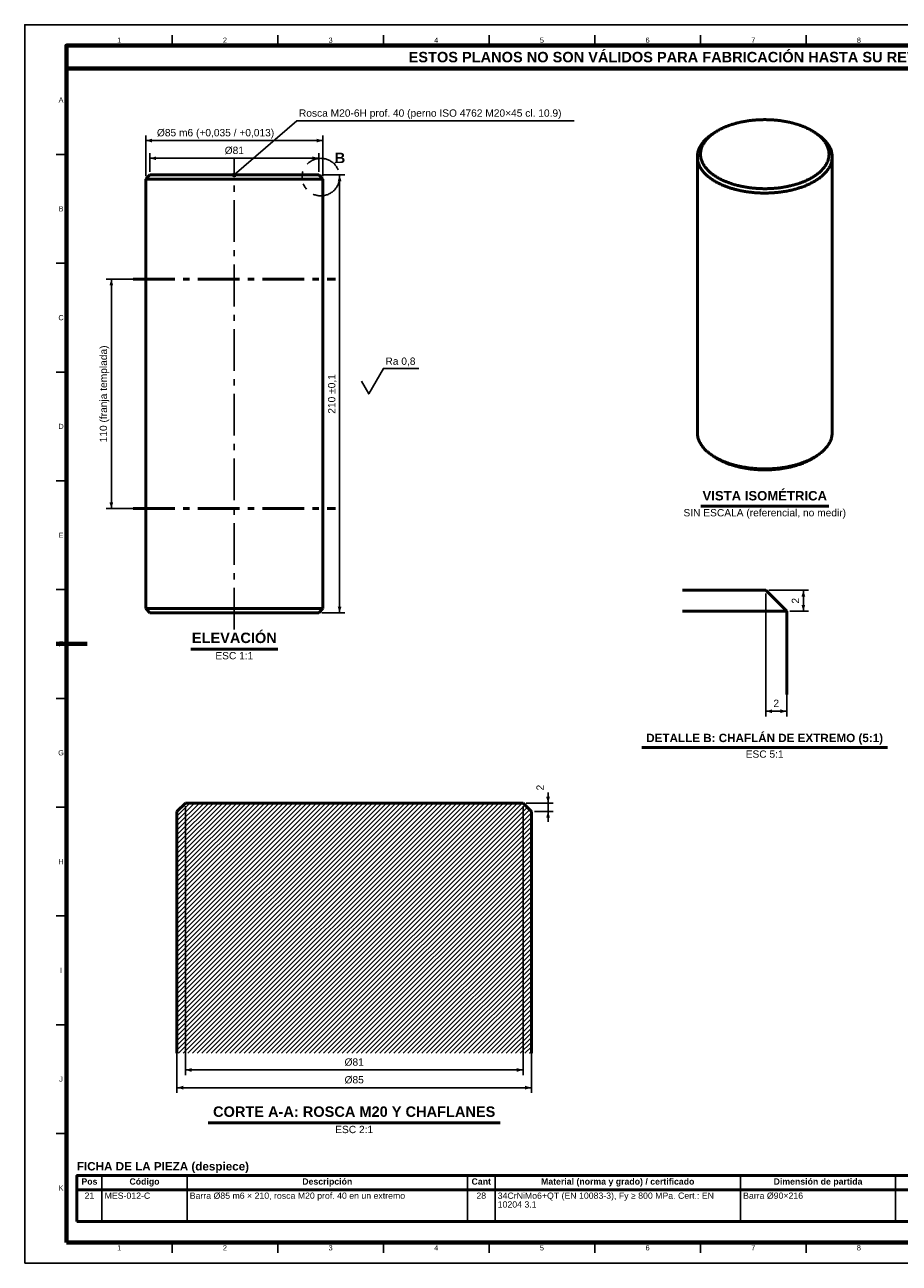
# Model space of a CAD drawing. Header units: millimetres. Extents: x 0 to 841, y 0 to 594.
# Tile 1 of 2: x 0 to 420, y 0 to 594. Entities that reach past the tile are written whole.
import ezdxf
from ezdxf.enums import TextEntityAlignment as Align

# ---------------------------------------------------------------- set-up
doc = ezdxf.new("R2010")
doc.units = ezdxf.units.MM
doc.linetypes.add('EJE', pattern=[31, 20, -4, 3, -4])
doc.linetypes.add('FANTASMA', pattern=[35, 18, -4, 3, -3, 3, -4])
for name, color, linetype, lineweight in [('ACH', 7, 'CONTINUOUS', 13), ('COTA', 7, 'CONTINUOUS', 25), ('EJE', 7, 'EJE', 25), ('FANT', 7, 'FANTASMA', 25), ('FINA', 7, 'CONTINUOUS', 25), ('MARCO', 7, 'CONTINUOUS', 70), ('TRAT', 7, 'EJE', 50), ('TXT', 7, 'CONTINUOUS', 25), ('VIS', 7, 'CONTINUOUS', 50)]:
    doc.layers.add(name, color=color, linetype=linetype, lineweight=lineweight)
doc.styles.add('STD', font='LiberationSans-Regular.ttf')
doc.styles.add('STDB', font='LiberationSans-Bold.ttf')

msp = doc.modelspace()

# ---------------------------------------------------------------- hatches: boundary and pattern name
at = {"layer": 'ACH'}
h = msp.add_hatch(color=7, dxfattribs=at)
h.dxf.hatch_style = 1
h.paths.add_polyline_path([(101.33, 521.95), (101.1, 522.51), (100.53, 522.75), (99.96, 522.51), (99.73, 521.95), (99.96, 521.38), (100.53, 521.15), (101.1, 521.38)])
h = msp.add_hatch(dxfattribs=at)
h.set_pattern_fill('ANSI31', scale=0.5)
h.paths.add_polyline_path([(243.03, 100.7), (73.03, 100.7), (73.03, 216.7), (77.03, 220.7), (239.03, 220.7), (243.03, 216.7)])

# ---------------------------------------------------------------- linework, layer by layer
at = {"layer": 'COTA'}
for p, q in [((100.53, 521.95), (130.53, 547.95)), ((130.53, 547.95), (263.6, 547.95)), ((58.03, 521.45), (58.03, 540.95)), ((143.03, 521.45), (143.03, 540.95)), ((143.03, 538.45), (58.03, 538.45)), ((60.03, 523.45), (60.03, 532.45)), ((141.03, 529.95), (60.03, 529.95)), ((141.03, 523.45), (141.03, 532.45)), ((142.53, 521.95), (153.53, 521.95)), ((151.03, 311.95), (151.03, 521.95)), ((56.53, 471.95), (39.03, 471.95)), ((41.53, 361.95), (41.53, 471.95)), ((56.53, 361.95), (39.03, 361.95)), ((355.51, 321.25), (355.51, 262.25)), ((357.01, 322.75), (376.01, 322.75)), ((373.51, 312.75), (373.51, 322.75)), ((142.53, 311.95), (153.53, 311.95)), ((365.51, 311.25), (365.51, 262.25)), ((367.01, 312.75), (376.01, 312.75)), ((355.51, 264.75), (365.51, 264.75)), ((240.53, 220.7), (253.53, 220.7)), ((251.03, 220.7), (251.03, 225.7)), ((251.03, 216.7), (251.03, 220.7)), ((73.03, 215.2), (73.03, 81.7)), ((77.03, 219.2), (77.03, 90.2)), ((239.03, 219.2), (239.03, 90.2)), ((243.03, 215.2), (243.03, 81.7)), ((244.53, 216.7), (253.53, 216.7)), ((251.03, 216.7), (251.03, 211.7)), ((239.03, 92.7), (77.03, 92.7)), ((243.03, 84.2), (73.03, 84.2))]:
    msp.add_line(p, q, dxfattribs=at)
for points in [[(168.53, 423.05), (172.03, 429.15), (189.02, 429.15)], [(161.53, 423.05), (165.03, 416.95), (168.53, 423.05)]]:
    msp.add_lwpolyline(points, dxfattribs=at)
msp.add_circle((100.53, 521.95), 0.8, dxfattribs=at)
for points in [[(58.03, 538.45), (61.03, 537.55), (61.03, 539.35)], [(143.03, 538.45), (140.03, 539.35), (140.03, 537.55)], [(60.03, 529.95), (63.03, 529.05), (63.03, 530.85)], [(141.03, 529.95), (138.03, 530.85), (138.03, 529.05)], [(151.03, 521.95), (150.13, 518.95), (151.93, 518.95)], [(41.53, 471.95), (40.63, 468.95), (42.43, 468.95)], [(41.53, 361.95), (42.43, 364.95), (40.63, 364.95)], [(373.51, 322.75), (372.61, 319.75), (374.41, 319.75)], [(151.03, 311.95), (151.93, 314.95), (150.13, 314.95)], [(373.51, 312.75), (374.41, 315.75), (372.61, 315.75)], [(355.51, 264.75), (358.51, 263.85), (358.51, 265.65)], [(365.51, 264.75), (362.51, 265.65), (362.51, 263.85)], [(251.03, 220.7), (251.93, 223.7), (250.13, 223.7)], [(251.03, 216.7), (250.13, 213.7), (251.93, 213.7)], [(77.03, 92.7), (80.03, 91.8), (80.03, 93.6)], [(239.03, 92.7), (236.03, 93.6), (236.03, 91.8)], [(73.03, 84.2), (76.03, 83.3), (76.03, 85.1)], [(243.03, 84.2), (240.03, 85.1), (240.03, 83.3)]]:
    msp.add_solid(points, dxfattribs=at)
at = {"layer": 'EJE'}
msp.add_line((100.53, 303.95), (100.53, 529.95), dxfattribs=at)
at = {"layer": 'FANT'}
msp.add_line((148.39, 527.31), (149.22, 528.14), dxfattribs=at)
msp.add_circle((142.03, 520.95), 9, dxfattribs=at)
at = {"layer": 'FINA'}
for p, q in [((70.69, 584), (70.69, 589)), ((121.38, 584), (121.38, 589)), ((172.06, 584), (172.06, 589)), ((222.75, 584), (222.75, 589)), ((273.44, 584), (273.44, 589)), ((324.12, 584), (324.12, 589)), ((374.81, 584), (374.81, 589)), ((20, 531.82), (15, 531.82)), ((20, 479.64), (15, 479.64)), ((20, 427.45), (15, 427.45)), ((20, 375.27), (15, 375.27)), ((20, 323.09), (15, 323.09)), ((20, 270.91), (15, 270.91)), ((20, 218.73), (15, 218.73)), ((20, 166.55), (15, 166.55)), ((20, 114.36), (15, 114.36)), ((20, 62.18), (15, 62.18)), ((37.01, 42), (37.01, 20)), ((77.85, 42), (77.85, 20)), ((212.38, 42), (212.38, 20)), ((225.59, 42), (225.59, 20)), ((343.31, 42), (343.31, 20)), ((417.78, 42), (417.78, 20)), ((25, 35.2), (646, 35.2)), ((70.69, 10), (70.69, 5)), ((121.38, 10), (121.38, 5)), ((172.06, 10), (172.06, 5)), ((222.75, 10), (222.75, 5)), ((273.44, 10), (273.44, 5)), ((324.12, 10), (324.12, 5)), ((374.81, 10), (374.81, 5))]:
    msp.add_line(p, q, dxfattribs=at)
msp.add_lwpolyline([(0, 0), (841, 0), (841, 594), (0, 594)], close=True, dxfattribs=at)
at = {"layer": 'MARCO'}
msp.add_line((15, 297), (30, 297), dxfattribs=at)
for points in [[(20, 10), (831, 10), (831, 584), (20, 584)], [(20, 573), (831, 573), (831, 584), (20, 584)]]:
    msp.add_lwpolyline(points, close=True, dxfattribs=at)
at = {"layer": 'TRAT'}
for p, q in [((52.03, 471.95), (149.03, 471.95)), ((52.03, 361.95), (149.03, 361.95))]:
    msp.add_line(p, q, dxfattribs=at)
at = {"layer": 'VIS'}
for p, q in [((324.29, 363.11), (385.71, 363.11)), ((79.6, 294.55), (121.46, 294.55)), ((296.06, 247.35), (413.85, 247.35)), ((87.97, 67.3), (228.09, 67.3)), ((25, 42), (25, 20)), ((25, 20), (646, 20))]:
    msp.add_line(p, q, dxfattribs=at)
for points in [[(378.78, 542.47), (378.39, 542.72), (378, 542.96), (377.61, 543.19), (377.21, 543.42), (376.8, 543.64), (376.39, 543.85), (375.98, 544.06), (375.57, 544.26), (375.15, 544.46), (374.74, 544.65), (374.31, 544.84), (373.89, 545.02), (373.46, 545.19), (373.04, 545.36), (372.61, 545.52), (372.17, 545.68), (371.74, 545.83), (371.31, 545.98), (370.87, 546.13), (370.43, 546.27), (369.99, 546.4), (369.55, 546.53), (369.1, 546.65), (368.66, 546.77), (368.21, 546.89), (367.77, 547), (367.32, 547.11), (366.87, 547.21), (366.42, 547.31), (365.97, 547.4), (365.52, 547.49), (365.07, 547.58), (364.62, 547.66), (364.16, 547.74), (363.71, 547.81), (363.25, 547.88), (362.8, 547.95), (362.34, 548.01), (361.89, 548.07), (361.43, 548.12), (360.97, 548.17), (360.51, 548.22), (360.06, 548.26), (359.6, 548.3), (359.14, 548.34), (358.68, 548.37), (358.22, 548.4), (357.76, 548.42), (357.3, 548.44), (356.84, 548.46), (356.38, 548.47), (355.92, 548.48), (355.46, 548.49), (355, 548.49), (354.54, 548.49), (354.08, 548.48), (353.62, 548.47), (353.16, 548.46), (352.7, 548.44), (352.24, 548.42), (351.78, 548.4), (351.32, 548.37), (350.86, 548.34), (350.4, 548.3), (349.94, 548.26), (349.49, 548.22), (349.03, 548.17), (348.57, 548.12), (348.11, 548.07), (347.66, 548.01), (347.2, 547.95), (346.75, 547.88), (346.29, 547.81), (345.84, 547.74), (345.38, 547.66), (344.93, 547.58), (344.48, 547.49), (344.03, 547.4), (343.58, 547.31), (343.13, 547.21), (342.68, 547.11), (342.23, 547), (341.79, 546.89), (341.34, 546.77), (340.9, 546.65), (340.45, 546.53), (340.01, 546.4), (339.57, 546.27), (339.13, 546.13), (338.69, 545.98), (338.26, 545.83), (337.83, 545.68), (337.39, 545.52), (336.96, 545.36), (336.53, 545.19), (336.11, 545.02), (335.69, 544.84), (335.26, 544.65), (334.85, 544.46), (334.43, 544.26), (334.02, 544.06), (333.61, 543.85), (333.2, 543.64), (332.79, 543.42), (332.39, 543.19), (332, 542.96), (331.61, 542.72), (331.22, 542.47)], [(330.04, 541.7), (329.66, 541.45), (329.28, 541.19), (328.9, 540.92), (328.53, 540.64), (328.17, 540.36), (327.81, 540.06), (327.46, 539.76), (327.11, 539.46), (326.78, 539.14), (326.45, 538.82), (326.12, 538.48), (325.81, 538.14), (325.51, 537.79), (325.22, 537.44), (324.94, 537.07), (324.67, 536.69), (324.41, 536.31), (324.17, 535.91), (323.94, 535.51), (323.73, 535.1), (323.53, 534.68), (323.35, 534.26), (323.19, 533.82), (323.05, 533.38), (322.93, 532.94), (322.83, 532.49), (322.75, 532.03), (322.69, 531.57), (322.66, 531.11), (322.65, 530.65)], [(331.22, 542.47), (330.84, 542.22), (330.46, 541.95), (330.09, 541.69), (329.72, 541.41), (329.36, 541.13), (329.01, 540.84), (328.66, 540.54), (328.32, 540.23), (327.99, 539.91), (327.66, 539.59), (327.35, 539.25), (327.04, 538.91), (326.75, 538.56), (326.46, 538.2), (326.19, 537.83), (325.93, 537.45), (325.69, 537.07), (325.46, 536.67), (325.24, 536.26), (325.04, 535.85), (324.86, 535.43), (324.7, 535), (324.56, 534.56), (324.44, 534.12), (324.34, 533.67), (324.26, 533.22), (324.21, 532.77), (324.18, 532.31), (324.17, 531.85), (324.19, 531.39), (324.23, 530.94), (324.29, 530.48), (324.37, 530.03), (324.48, 529.59), (324.61, 529.15), (324.76, 528.71), (324.93, 528.29), (325.11, 527.87), (325.32, 527.46), (325.54, 527.05), (325.78, 526.66), (326.03, 526.28), (326.29, 525.9), (326.57, 525.54), (326.85, 525.18), (327.15, 524.83), (327.46, 524.49), (327.78, 524.16), (328.11, 523.84), (328.44, 523.53), (328.78, 523.22), (329.13, 522.93), (329.49, 522.64), (329.85, 522.36), (330.22, 522.08), (330.6, 521.82), (330.97, 521.56), (331.36, 521.31), (331.75, 521.07), (332.14, 520.83), (332.53, 520.6), (332.93, 520.37), (333.34, 520.16), (333.74, 519.94), (334.15, 519.74), (334.57, 519.54), (334.98, 519.34), (335.4, 519.16), (335.82, 518.97), (336.24, 518.8), (336.67, 518.62), (337.1, 518.46), (337.53, 518.3), (337.96, 518.14), (338.39, 517.99), (338.82, 517.84), (339.26, 517.7), (339.7, 517.56), (340.14, 517.43), (340.58, 517.3), (341.02, 517.18), (341.46, 517.06), (341.91, 516.95), (342.35, 516.84), (342.8, 516.73), (343.25, 516.63), (343.69, 516.53), (344.14, 516.44), (344.59, 516.35), (345.04, 516.27), (345.49, 516.19), (345.95, 516.11), (346.4, 516.04), (346.85, 515.97), (347.31, 515.91), (347.76, 515.84), (348.22, 515.79), (348.67, 515.73), (349.13, 515.68), (349.58, 515.64), (350.04, 515.6), (350.5, 515.56), (350.95, 515.52), (351.41, 515.49), (351.87, 515.47), (352.33, 515.44), (352.79, 515.42), (353.24, 515.41), (353.7, 515.4), (354.16, 515.39), (354.62, 515.38), (355.08, 515.38), (355.54, 515.38), (356, 515.39), (356.45, 515.4), (356.91, 515.41), (357.37, 515.43), (357.83, 515.45), (358.29, 515.48), (358.74, 515.5), (359.2, 515.54), (359.66, 515.57), (360.12, 515.61), (360.57, 515.65), (361.03, 515.7), (361.48, 515.75), (361.94, 515.81), (362.39, 515.86), (362.85, 515.93), (363.3, 515.99), (363.76, 516.06), (364.21, 516.14), (364.66, 516.22), (365.11, 516.3), (365.56, 516.38), (366.01, 516.47), (366.46, 516.57), (366.91, 516.67), (367.35, 516.77), (367.8, 516.88), (368.25, 516.99), (368.69, 517.1), (369.13, 517.22), (369.57, 517.35), (370.01, 517.48), (370.45, 517.61), (370.89, 517.75), (371.32, 517.89), (371.76, 518.04), (372.19, 518.19), (372.62, 518.35), (373.05, 518.51), (373.48, 518.68), (373.9, 518.86), (374.32, 519.04), (374.74, 519.22), (375.16, 519.41), (375.57, 519.61), (375.99, 519.81), (376.4, 520.02), (376.8, 520.23)], [(331.22, 542.47), (330.04, 541.7)], [(376.8, 520.23), (377.21, 520.45), (377.61, 520.68), (378.01, 520.92), (378.4, 521.16), (378.79, 521.41), (379.18, 521.67), (379.56, 521.93), (379.94, 522.2), (380.31, 522.48), (380.67, 522.77), (381.03, 523.06), (381.38, 523.37), (381.72, 523.68), (382.06, 524), (382.38, 524.33), (382.7, 524.67), (383.01, 525.01), (383.3, 525.37), (383.59, 525.73), (383.86, 526.11), (384.12, 526.49), (384.36, 526.89), (384.59, 527.29), (384.81, 527.7), (385, 528.12), (385.18, 528.55), (385.34, 528.98), (385.48, 529.43), (385.59, 529.88), (385.69, 530.33), (385.76, 530.79), (385.8, 531.25), (385.83, 531.71), (385.83, 532.17), (385.8, 532.64), (385.75, 533.1), (385.68, 533.56), (385.59, 534.01), (385.47, 534.46), (385.33, 534.9), (385.17, 535.33), (385, 535.76), (384.8, 536.18), (384.58, 536.59), (384.35, 537), (384.11, 537.39), (383.85, 537.77), (383.58, 538.15), (383.29, 538.51), (383, 538.87), (382.69, 539.22), (382.37, 539.55), (382.04, 539.88), (381.71, 540.2), (381.37, 540.51), (381.02, 540.82), (380.66, 541.11), (380.29, 541.4), (379.92, 541.68), (379.55, 541.95), (379.17, 542.21), (378.78, 542.47)], [(378.78, 542.47), (379.96, 541.7)], [(387.35, 530.65), (387.34, 531.11), (387.31, 531.57), (387.25, 532.03), (387.17, 532.49), (387.07, 532.94), (386.95, 533.38), (386.81, 533.82), (386.65, 534.26), (386.47, 534.68), (386.27, 535.1), (386.06, 535.51), (385.83, 535.91), (385.59, 536.31), (385.33, 536.69), (385.06, 537.07), (384.78, 537.44), (384.49, 537.79), (384.19, 538.14), (383.88, 538.48), (383.55, 538.82), (383.22, 539.14), (382.89, 539.46), (382.54, 539.76), (382.19, 540.06), (381.83, 540.36), (381.47, 540.64), (381.1, 540.92), (380.72, 541.19), (380.34, 541.45), (379.96, 541.7)], [(322.65, 530.65), (322.66, 530.19), (322.69, 529.74), (322.75, 529.28), (322.82, 528.83), (322.92, 528.38), (323.04, 527.94), (323.18, 527.51), (323.34, 527.08), (323.51, 526.65), (323.71, 526.24), (323.92, 525.83), (324.14, 525.43), (324.38, 525.04), (324.63, 524.66), (324.89, 524.29), (325.17, 523.92), (325.46, 523.57), (325.76, 523.22), (326.06, 522.88), (326.38, 522.55), (326.7, 522.23), (327.04, 521.91), (327.38, 521.61), (327.72, 521.31), (328.08, 521.02), (328.44, 520.73), (328.8, 520.46), (329.17, 520.19), (329.55, 519.93), (329.93, 519.67), (330.31, 519.42), (330.7, 519.18), (331.09, 518.95), (331.49, 518.72), (331.89, 518.49), (332.29, 518.28), (332.7, 518.07), (333.11, 517.86), (333.52, 517.66), (333.93, 517.47), (334.35, 517.28), (334.77, 517.1), (335.19, 516.92), (335.61, 516.74), (336.04, 516.58), (336.47, 516.41), (336.9, 516.25), (337.33, 516.1), (337.76, 515.95), (338.19, 515.81), (338.63, 515.67), (339.07, 515.53), (339.5, 515.4), (339.94, 515.28), (340.39, 515.15), (340.83, 515.03), (341.27, 514.92), (341.72, 514.81), (342.16, 514.71), (342.61, 514.6), (343.05, 514.51), (343.5, 514.41), (343.95, 514.32), (344.4, 514.24), (344.85, 514.16), (345.3, 514.08), (345.75, 514), (346.2, 513.93), (346.66, 513.87), (347.11, 513.8), (347.56, 513.74), (348.02, 513.69), (348.47, 513.64), (348.93, 513.59), (349.38, 513.54), (349.84, 513.5), (350.3, 513.46), (350.75, 513.43), (351.21, 513.4), (351.66, 513.37), (352.12, 513.35), (352.58, 513.33), (353.04, 513.31), (353.49, 513.3), (353.95, 513.29), (354.41, 513.28), (354.87, 513.28), (355.32, 513.28), (355.78, 513.28), (356.24, 513.29), (356.7, 513.3), (357.15, 513.32), (357.61, 513.34), (358.07, 513.36), (358.53, 513.38), (358.98, 513.41), (359.44, 513.44), (359.89, 513.48), (360.35, 513.52), (360.81, 513.56), (361.26, 513.61), (361.72, 513.66), (362.17, 513.71), (362.62, 513.77), (363.08, 513.83), (363.53, 513.89), (363.98, 513.96), (364.44, 514.03), (364.89, 514.11), (365.34, 514.19), (365.79, 514.27), (366.24, 514.36), (366.68, 514.45), (367.13, 514.55), (367.58, 514.65), (368.03, 514.75), (368.47, 514.86), (368.91, 514.97), (369.36, 515.08), (369.8, 515.2), (370.24, 515.33), (370.68, 515.46), (371.12, 515.59), (371.55, 515.73), (371.99, 515.87), (372.42, 516.01), (372.85, 516.16), (373.28, 516.32), (373.71, 516.48), (374.14, 516.65), (374.56, 516.82), (374.99, 516.99), (375.41, 517.17), (375.83, 517.36), (376.24, 517.55), (376.65, 517.74), (377.06, 517.95), (377.47, 518.15), (377.88, 518.37)], [(322.65, 530.65), (322.65, 398.35)], [(377.88, 518.37), (378.29, 518.59), (378.69, 518.82), (379.09, 519.06), (379.49, 519.3), (379.88, 519.55), (380.27, 519.8), (380.65, 520.07), (381.03, 520.34), (381.41, 520.61), (381.77, 520.9), (382.14, 521.19), (382.49, 521.49), (382.84, 521.8), (383.18, 522.12), (383.51, 522.44), (383.84, 522.77), (384.15, 523.12), (384.46, 523.47), (384.75, 523.83), (385.04, 524.2), (385.31, 524.57), (385.57, 524.96), (385.81, 525.35), (386.04, 525.76), (386.26, 526.17), (386.46, 526.59), (386.64, 527.02), (386.8, 527.46), (386.94, 527.9), (387.07, 528.35), (387.17, 528.8), (387.25, 529.26), (387.31, 529.72), (387.34, 530.19), (387.35, 530.65)], [(387.35, 530.65), (387.35, 398.35)], [(60.03, 521.95), (58.03, 519.95)], [(58.03, 519.95), (58.63, 519.95), (59.24, 519.95), (59.84, 519.95), (60.44, 519.95), (61.04, 519.95), (61.65, 519.95), (62.25, 519.95), (62.85, 519.95), (63.46, 519.95), (64.06, 519.95), (64.66, 519.95), (65.26, 519.95), (65.87, 519.95), (66.47, 519.95), (67.07, 519.95), (67.67, 519.95), (68.28, 519.95), (68.88, 519.95), (69.48, 519.95), (70.09, 519.95), (70.69, 519.95), (71.29, 519.95), (71.89, 519.95), (72.5, 519.95), (73.1, 519.95), (73.7, 519.95), (74.31, 519.95), (74.91, 519.95), (75.51, 519.95), (76.11, 519.95), (76.72, 519.95), (77.32, 519.95), (77.92, 519.95), (78.53, 519.95), (79.13, 519.95), (79.73, 519.95), (80.33, 519.95), (80.94, 519.95), (81.54, 519.95), (82.14, 519.95), (82.75, 519.95), (83.35, 519.95), (83.95, 519.95), (84.55, 519.95), (85.16, 519.95), (85.76, 519.95), (86.36, 519.95), (86.97, 519.95), (87.57, 519.95), (88.17, 519.95), (88.77, 519.95), (89.38, 519.95), (89.98, 519.95), (90.58, 519.95), (91.19, 519.95), (91.79, 519.95), (92.39, 519.95), (92.99, 519.95), (93.6, 519.95), (94.2, 519.95), (94.8, 519.95), (95.41, 519.95), (96.01, 519.95), (96.61, 519.95), (97.21, 519.95), (97.82, 519.95), (98.42, 519.95), (99.02, 519.95), (99.63, 519.95), (100.23, 519.95), (100.83, 519.95), (101.43, 519.95), (102.04, 519.95), (102.64, 519.95), (103.24, 519.95), (103.85, 519.95), (104.45, 519.95), (105.05, 519.95), (105.65, 519.95), (106.26, 519.95), (106.86, 519.95), (107.46, 519.95), (108.06, 519.95), (108.67, 519.95), (109.27, 519.95), (109.87, 519.95), (110.48, 519.95), (111.08, 519.95), (111.68, 519.95), (112.28, 519.95), (112.89, 519.95), (113.49, 519.95), (114.09, 519.95), (114.7, 519.95), (115.3, 519.95), (115.9, 519.95), (116.5, 519.95), (117.11, 519.95), (117.71, 519.95), (118.31, 519.95), (118.92, 519.95), (119.52, 519.95), (120.12, 519.95), (120.72, 519.95), (121.33, 519.95), (121.93, 519.95), (122.53, 519.95), (123.14, 519.95), (123.74, 519.95), (124.34, 519.95), (124.94, 519.95), (125.55, 519.95), (126.15, 519.95), (126.75, 519.95), (127.36, 519.95), (127.96, 519.95), (128.56, 519.95), (129.16, 519.95), (129.77, 519.95), (130.37, 519.95), (130.97, 519.95), (131.58, 519.95), (132.18, 519.95), (132.78, 519.95), (133.38, 519.95), (133.99, 519.95), (134.59, 519.95), (135.19, 519.95), (135.8, 519.95), (136.4, 519.95), (137, 519.95), (137.6, 519.95), (138.21, 519.95), (138.81, 519.95), (139.41, 519.95), (140.02, 519.95), (140.62, 519.95), (141.22, 519.95), (141.82, 519.95), (142.43, 519.95), (143.03, 519.95)], [(58.03, 519.95), (58.03, 313.95)], [(60.03, 521.95), (60.63, 521.95), (61.23, 521.95), (61.83, 521.95), (62.43, 521.95), (63.03, 521.95), (63.63, 521.95), (64.23, 521.95), (64.83, 521.95), (65.43, 521.95), (66.03, 521.95), (66.63, 521.95), (67.23, 521.95), (67.83, 521.95), (68.43, 521.95), (69.03, 521.95), (69.63, 521.95), (70.23, 521.95), (70.83, 521.95), (71.43, 521.95), (72.03, 521.95), (72.63, 521.95), (73.23, 521.95), (73.83, 521.95), (74.43, 521.95), (75.03, 521.95), (75.63, 521.95), (76.23, 521.95), (76.83, 521.95), (77.43, 521.95), (78.03, 521.95), (78.63, 521.95), (79.23, 521.95), (79.83, 521.95), (80.43, 521.95), (81.03, 521.95), (81.63, 521.95), (82.23, 521.95), (82.83, 521.95), (83.43, 521.95), (84.03, 521.95), (84.63, 521.95), (85.23, 521.95), (85.83, 521.95), (86.43, 521.95), (87.03, 521.95), (87.63, 521.95), (88.23, 521.95), (88.83, 521.95), (89.43, 521.95), (90.03, 521.95), (90.63, 521.95), (91.23, 521.95), (91.83, 521.95), (92.43, 521.95), (93.03, 521.95), (93.63, 521.95), (94.23, 521.95), (94.83, 521.95), (95.43, 521.95), (96.03, 521.95), (96.63, 521.95), (97.23, 521.95), (97.83, 521.95), (98.43, 521.95), (99.03, 521.95), (99.63, 521.95), (100.23, 521.95), (100.83, 521.95), (101.43, 521.95), (102.03, 521.95), (102.63, 521.95), (103.23, 521.95), (103.83, 521.95), (104.43, 521.95), (105.03, 521.95), (105.63, 521.95), (106.23, 521.95), (106.83, 521.95), (107.43, 521.95), (108.03, 521.95), (108.63, 521.95), (109.23, 521.95), (109.83, 521.95), (110.43, 521.95), (111.03, 521.95), (111.63, 521.95), (112.23, 521.95), (112.83, 521.95), (113.43, 521.95), (114.03, 521.95), (114.63, 521.95), (115.23, 521.95), (115.83, 521.95), (116.43, 521.95), (117.03, 521.95), (117.63, 521.95), (118.23, 521.95), (118.83, 521.95), (119.43, 521.95), (120.03, 521.95), (120.63, 521.95), (121.23, 521.95), (121.83, 521.95), (122.43, 521.95), (123.03, 521.95), (123.63, 521.95), (124.23, 521.95), (124.83, 521.95), (125.43, 521.95), (126.03, 521.95), (126.63, 521.95), (127.23, 521.95), (127.83, 521.95), (128.43, 521.95), (129.03, 521.95), (129.63, 521.95), (130.23, 521.95), (130.83, 521.95), (131.43, 521.95), (132.03, 521.95), (132.63, 521.95), (133.23, 521.95), (133.83, 521.95), (134.43, 521.95), (135.03, 521.95), (135.63, 521.95), (136.23, 521.95), (136.83, 521.95), (137.43, 521.95), (138.03, 521.95), (138.63, 521.95), (139.23, 521.95), (139.83, 521.95), (140.43, 521.95), (141.03, 521.95)], [(143.03, 519.95), (141.03, 521.95)], [(143.03, 313.95), (143.03, 519.95)], [(322.65, 398.35), (322.66, 397.89), (322.69, 397.43), (322.75, 396.97), (322.83, 396.51), (322.93, 396.06), (323.05, 395.62), (323.19, 395.18), (323.35, 394.74), (323.53, 394.32), (323.73, 393.9), (323.94, 393.49), (324.17, 393.09), (324.41, 392.69), (324.67, 392.31), (324.94, 391.93), (325.22, 391.56), (325.51, 391.21), (325.81, 390.86), (326.12, 390.52), (326.45, 390.18), (326.78, 389.86), (327.11, 389.54), (327.46, 389.24), (327.81, 388.94), (328.17, 388.64), (328.53, 388.36), (328.9, 388.08), (329.28, 387.81), (329.66, 387.55), (330.04, 387.3)], [(379.96, 387.3), (380.34, 387.55), (380.72, 387.81), (381.1, 388.08), (381.47, 388.36), (381.83, 388.64), (382.19, 388.94), (382.54, 389.24), (382.89, 389.54), (383.22, 389.86), (383.55, 390.18), (383.88, 390.52), (384.19, 390.86), (384.49, 391.21), (384.78, 391.56), (385.06, 391.93), (385.33, 392.31), (385.59, 392.69), (385.83, 393.09), (386.06, 393.49), (386.27, 393.9), (386.47, 394.32), (386.65, 394.74), (386.81, 395.18), (386.95, 395.62), (387.07, 396.06), (387.17, 396.51), (387.25, 396.97), (387.31, 397.43), (387.34, 397.89), (387.35, 398.35)], [(330.04, 387.3), (330.43, 387.05), (330.82, 386.81), (331.22, 386.57), (331.62, 386.34), (332.02, 386.12), (332.43, 385.9), (332.84, 385.69), (333.25, 385.49), (333.67, 385.29), (334.09, 385.1), (334.51, 384.91), (334.93, 384.73), (335.35, 384.55), (335.78, 384.38), (336.21, 384.21), (336.64, 384.05), (337.07, 383.89), (337.51, 383.74), (337.94, 383.59), (338.38, 383.45), (338.82, 383.31), (339.26, 383.17), (339.7, 383.04), (340.15, 382.92), (340.59, 382.8), (341.04, 382.68), (341.48, 382.57), (341.93, 382.46), (342.38, 382.36), (342.83, 382.26), (343.28, 382.16), (343.73, 382.07), (344.18, 381.98), (344.64, 381.89), (345.09, 381.81), (345.54, 381.74), (346, 381.67), (346.45, 381.6), (346.91, 381.53), (347.37, 381.47), (347.82, 381.41), (348.28, 381.36), (348.74, 381.31), (349.2, 381.26), (349.65, 381.22), (350.11, 381.18), (350.57, 381.14), (351.03, 381.11), (351.49, 381.08), (351.95, 381.06), (352.41, 381.04), (352.87, 381.02), (353.33, 381), (353.79, 380.99), (354.25, 380.98), (354.71, 380.98), (355.17, 380.98), (355.63, 380.98), (356.09, 380.99), (356.56, 381), (357.02, 381.01), (357.48, 381.03), (357.94, 381.05), (358.4, 381.08), (358.86, 381.1), (359.32, 381.13), (359.77, 381.17), (360.23, 381.21), (360.69, 381.25), (361.15, 381.3), (361.61, 381.35), (362.07, 381.4), (362.52, 381.46), (362.98, 381.52), (363.44, 381.58), (363.89, 381.65), (364.35, 381.72), (364.8, 381.8), (365.25, 381.87), (365.71, 381.96), (366.16, 382.05), (366.61, 382.14), (367.06, 382.23), (367.51, 382.33), (367.96, 382.43), (368.41, 382.54), (368.85, 382.65), (369.3, 382.77), (369.74, 382.89), (370.19, 383.01), (370.63, 383.14), (371.07, 383.27), (371.51, 383.41), (371.95, 383.55), (372.39, 383.7), (372.82, 383.85), (373.25, 384.01), (373.68, 384.17), (374.11, 384.34), (374.54, 384.51), (374.97, 384.68), (375.39, 384.86), (375.81, 385.05), (376.23, 385.24), (376.65, 385.44), (377.06, 385.64), (377.47, 385.85), (377.88, 386.07)], [(331.22, 386.53), (330.04, 387.3)], [(331.22, 386.53), (331.61, 386.28), (332, 386.04), (332.39, 385.81), (332.79, 385.58), (333.2, 385.36), (333.61, 385.15), (334.02, 384.94), (334.43, 384.74), (334.85, 384.54), (335.26, 384.35), (335.69, 384.16), (336.11, 383.98), (336.53, 383.81), (336.96, 383.64), (337.39, 383.48), (337.83, 383.32), (338.26, 383.17), (338.69, 383.02), (339.13, 382.87), (339.57, 382.73), (340.01, 382.6), (340.45, 382.47), (340.9, 382.35), (341.34, 382.23), (341.78, 382.11), (342.23, 382), (342.68, 381.89), (343.13, 381.79), (343.58, 381.69), (344.03, 381.6), (344.48, 381.51), (344.93, 381.42), (345.38, 381.34), (345.84, 381.26), (346.29, 381.19), (346.75, 381.12), (347.2, 381.05), (347.66, 380.99), (348.11, 380.93), (348.57, 380.88), (349.03, 380.83), (349.49, 380.78), (349.94, 380.74), (350.4, 380.7), (350.86, 380.66), (351.32, 380.63), (351.78, 380.6), (352.24, 380.58), (352.7, 380.56), (353.16, 380.54), (353.62, 380.53), (354.08, 380.52), (354.54, 380.51), (355, 380.51), (355.46, 380.51), (355.92, 380.52), (356.38, 380.53), (356.84, 380.54), (357.3, 380.56), (357.76, 380.58), (358.22, 380.6), (358.68, 380.63), (359.14, 380.66), (359.6, 380.7), (360.05, 380.74), (360.51, 380.78), (360.97, 380.83), (361.43, 380.88), (361.89, 380.93), (362.34, 380.99), (362.8, 381.05), (363.25, 381.12), (363.71, 381.19), (364.16, 381.26), (364.62, 381.34), (365.07, 381.42), (365.52, 381.51), (365.97, 381.6), (366.42, 381.69), (366.87, 381.79), (367.32, 381.89), (367.77, 382), (368.21, 382.11), (368.66, 382.23), (369.1, 382.35), (369.55, 382.47), (369.99, 382.6), (370.43, 382.73), (370.87, 382.87), (371.3, 383.02), (371.74, 383.17), (372.17, 383.32), (372.61, 383.48), (373.04, 383.64), (373.46, 383.81), (373.89, 383.98), (374.31, 384.16), (374.74, 384.35), (375.15, 384.54), (375.57, 384.74), (375.98, 384.94), (376.39, 385.15), (376.8, 385.36)], [(376.8, 385.36), (377.14, 385.54), (377.47, 385.73), (377.8, 385.93), (378.13, 386.12), (378.46, 386.32), (378.78, 386.53)], [(377.88, 386.07), (378.23, 386.26), (378.58, 386.46), (378.93, 386.66), (379.27, 386.87), (379.62, 387.08), (379.96, 387.3)], [(378.78, 386.53), (379.96, 387.3)], [(315.51, 322.75), (316.51, 322.75), (319.51, 322.75), (322.51, 322.75), (325.51, 322.75), (328.51, 322.75), (331.51, 322.75), (334.51, 322.75), (337.51, 322.75), (340.51, 322.75), (343.51, 322.75), (346.51, 322.75), (349.51, 322.75), (352.51, 322.75), (355.51, 322.75)], [(365.51, 312.75), (355.51, 322.75)], [(58.03, 313.95), (58.63, 313.95), (59.24, 313.95), (59.84, 313.95), (60.44, 313.95), (61.04, 313.95), (61.65, 313.95), (62.25, 313.95), (62.85, 313.95), (63.46, 313.95), (64.06, 313.95), (64.66, 313.95), (65.26, 313.95), (65.87, 313.95), (66.47, 313.95), (67.07, 313.95), (67.67, 313.95), (68.28, 313.95), (68.88, 313.95), (69.48, 313.95), (70.09, 313.95), (70.69, 313.95), (71.29, 313.95), (71.89, 313.95), (72.5, 313.95), (73.1, 313.95), (73.7, 313.95), (74.31, 313.95), (74.91, 313.95), (75.51, 313.95), (76.11, 313.95), (76.72, 313.95), (77.32, 313.95), (77.92, 313.95), (78.53, 313.95), (79.13, 313.95), (79.73, 313.95), (80.33, 313.95), (80.94, 313.95), (81.54, 313.95), (82.14, 313.95), (82.75, 313.95), (83.35, 313.95), (83.95, 313.95), (84.55, 313.95), (85.16, 313.95), (85.76, 313.95), (86.36, 313.95), (86.97, 313.95), (87.57, 313.95), (88.17, 313.95), (88.77, 313.95), (89.38, 313.95), (89.98, 313.95), (90.58, 313.95), (91.19, 313.95), (91.79, 313.95), (92.39, 313.95), (92.99, 313.95), (93.6, 313.95), (94.2, 313.95), (94.8, 313.95), (95.41, 313.95), (96.01, 313.95), (96.61, 313.95), (97.21, 313.95), (97.82, 313.95), (98.42, 313.95), (99.02, 313.95), (99.63, 313.95), (100.23, 313.95), (100.83, 313.95), (101.43, 313.95), (102.04, 313.95), (102.64, 313.95), (103.24, 313.95), (103.85, 313.95), (104.45, 313.95), (105.05, 313.95), (105.65, 313.95), (106.26, 313.95), (106.86, 313.95), (107.46, 313.95), (108.06, 313.95), (108.67, 313.95), (109.27, 313.95), (109.87, 313.95), (110.48, 313.95), (111.08, 313.95), (111.68, 313.95), (112.28, 313.95), (112.89, 313.95), (113.49, 313.95), (114.09, 313.95), (114.7, 313.95), (115.3, 313.95), (115.9, 313.95), (116.5, 313.95), (117.11, 313.95), (117.71, 313.95), (118.31, 313.95), (118.92, 313.95), (119.52, 313.95), (120.12, 313.95), (120.72, 313.95), (121.33, 313.95), (121.93, 313.95), (122.53, 313.95), (123.14, 313.95), (123.74, 313.95), (124.34, 313.95), (124.94, 313.95), (125.55, 313.95), (126.15, 313.95), (126.75, 313.95), (127.36, 313.95), (127.96, 313.95), (128.56, 313.95), (129.16, 313.95), (129.77, 313.95), (130.37, 313.95), (130.97, 313.95), (131.58, 313.95), (132.18, 313.95), (132.78, 313.95), (133.38, 313.95), (133.99, 313.95), (134.59, 313.95), (135.19, 313.95), (135.8, 313.95), (136.4, 313.95), (137, 313.95), (137.6, 313.95), (138.21, 313.95), (138.81, 313.95), (139.41, 313.95), (140.02, 313.95), (140.62, 313.95), (141.22, 313.95), (141.82, 313.95), (142.43, 313.95), (143.03, 313.95)], [(60.03, 311.95), (58.03, 313.95)], [(60.03, 311.95), (60.63, 311.95), (61.23, 311.95), (61.83, 311.95), (62.43, 311.95), (63.03, 311.95), (63.63, 311.95), (64.23, 311.95), (64.83, 311.95), (65.43, 311.95), (66.03, 311.95), (66.63, 311.95), (67.23, 311.95), (67.83, 311.95), (68.43, 311.95), (69.03, 311.95), (69.63, 311.95), (70.23, 311.95), (70.83, 311.95), (71.43, 311.95), (72.03, 311.95), (72.63, 311.95), (73.23, 311.95), (73.83, 311.95), (74.43, 311.95), (75.03, 311.95), (75.63, 311.95), (76.23, 311.95), (76.83, 311.95), (77.43, 311.95), (78.03, 311.95), (78.63, 311.95), (79.23, 311.95), (79.83, 311.95), (80.43, 311.95), (81.03, 311.95), (81.63, 311.95), (82.23, 311.95), (82.83, 311.95), (83.43, 311.95), (84.03, 311.95), (84.63, 311.95), (85.23, 311.95), (85.83, 311.95), (86.43, 311.95), (87.03, 311.95), (87.63, 311.95), (88.23, 311.95), (88.83, 311.95), (89.43, 311.95), (90.03, 311.95), (90.63, 311.95), (91.23, 311.95), (91.83, 311.95), (92.43, 311.95), (93.03, 311.95), (93.63, 311.95), (94.23, 311.95), (94.83, 311.95), (95.43, 311.95), (96.03, 311.95), (96.63, 311.95), (97.23, 311.95), (97.83, 311.95), (98.43, 311.95), (99.03, 311.95), (99.63, 311.95), (100.23, 311.95), (100.83, 311.95), (101.43, 311.95), (102.03, 311.95), (102.63, 311.95), (103.23, 311.95), (103.83, 311.95), (104.43, 311.95), (105.03, 311.95), (105.63, 311.95), (106.23, 311.95), (106.83, 311.95), (107.43, 311.95), (108.03, 311.95), (108.63, 311.95), (109.23, 311.95), (109.83, 311.95), (110.43, 311.95), (111.03, 311.95), (111.63, 311.95), (112.23, 311.95), (112.83, 311.95), (113.43, 311.95), (114.03, 311.95), (114.63, 311.95), (115.23, 311.95), (115.83, 311.95), (116.43, 311.95), (117.03, 311.95), (117.63, 311.95), (118.23, 311.95), (118.83, 311.95), (119.43, 311.95), (120.03, 311.95), (120.63, 311.95), (121.23, 311.95), (121.83, 311.95), (122.43, 311.95), (123.03, 311.95), (123.63, 311.95), (124.23, 311.95), (124.83, 311.95), (125.43, 311.95), (126.03, 311.95), (126.63, 311.95), (127.23, 311.95), (127.83, 311.95), (128.43, 311.95), (129.03, 311.95), (129.63, 311.95), (130.23, 311.95), (130.83, 311.95), (131.43, 311.95), (132.03, 311.95), (132.63, 311.95), (133.23, 311.95), (133.83, 311.95), (134.43, 311.95), (135.03, 311.95), (135.63, 311.95), (136.23, 311.95), (136.83, 311.95), (137.43, 311.95), (138.03, 311.95), (138.63, 311.95), (139.23, 311.95), (139.83, 311.95), (140.43, 311.95), (141.03, 311.95)], [(143.03, 313.95), (141.03, 311.95)], [(315.51, 312.75), (317.28, 312.75), (320.3, 312.75), (323.31, 312.75), (326.33, 312.75), (329.34, 312.75), (332.35, 312.75), (335.37, 312.75), (338.38, 312.75), (341.4, 312.75), (344.41, 312.75), (347.42, 312.75), (350.44, 312.75), (353.45, 312.75), (356.47, 312.75), (359.48, 312.75), (362.5, 312.75), (365.51, 312.75)], [(365.51, 272.75), (365.51, 312.75)], [(77.03, 220.7), (73.03, 216.7)], [(239.03, 220.7), (77.03, 220.7)], [(243.03, 216.7), (239.03, 220.7)], [(73.03, 216.7), (73.03, 100.7)], [(243.03, 100.7), (243.03, 216.7)]]:
    msp.add_lwpolyline(points, dxfattribs=at)
msp.add_lwpolyline([(25, 35.2), (646, 35.2), (646, 42), (25, 42)], close=True, dxfattribs=at)

# ---------------------------------------------------------------- texts
at = {"layer": 'TXT'}
for s, height, style, p in [('1', 2.5, 'STD', (45.34, 586.6)), ('2', 2.5, 'STD', (96.03, 586.6)), ('3', 2.5, 'STD', (146.72, 586.6)), ('4', 2.5, 'STD', (197.41, 586.6)), ('ESTOS PLANOS NO SON VÁLIDOS PARA FABRICACIÓN HASTA SU REVISIÓN Y APROBACIÓN POR UN INGENIERO CALCULISTA HABILITADO.', 5, 'STDB', (425.5, 578.5)), ('5', 2.5, 'STD', (248.09, 586.6)), ('6', 2.5, 'STD', (298.78, 586.6)), ('7', 2.5, 'STD', (349.47, 586.6)), ('8', 2.5, 'STD', (400.16, 586.6)), ('A', 2.5, 'STD', (17.4, 557.91)), ('B', 5, 'STDB', (151.22, 530.14)), ('B', 2.5, 'STD', (17.4, 505.73)), ('C', 2.5, 'STD', (17.4, 453.55)), ('D', 2.5, 'STD', (17.4, 401.36)), ('E', 2.5, 'STD', (17.4, 349.18)), ('F', 2.5, 'STD', (17.4, 297)), ('G', 2.5, 'STD', (17.4, 244.82)), ('H', 2.5, 'STD', (17.4, 192.64)), ('I', 2.5, 'STD', (17.4, 140.45)), ('J', 2.5, 'STD', (17.4, 88.27)), ('K', 2.5, 'STD', (17.4, 36.09)), ('Pos', 3, 'STDB', (31.01, 39.2)), ('Código', 3, 'STDB', (57.43, 39.2)), ('Descripción', 3, 'STDB', (145.12, 39.2)), ('Cant', 3, 'STDB', (218.99, 39.2)), ('Material (norma y grado) / certificado', 3, 'STDB', (284.45, 39.2)), ('Dimensión de partida', 3, 'STDB', (380.54, 39.2)), ('21', 3, 'STD', (31.01, 32.4)), ('28', 3, 'STD', (218.99, 32.4)), ('1', 2.5, 'STD', (45.34, 7.4)), ('2', 2.5, 'STD', (96.03, 7.4)), ('3', 2.5, 'STD', (146.72, 7.4)), ('4', 2.5, 'STD', (197.41, 7.4)), ('5', 2.5, 'STD', (248.09, 7.4)), ('6', 2.5, 'STD', (298.78, 7.4)), ('7', 2.5, 'STD', (349.47, 7.4)), ('8', 2.5, 'STD', (400.16, 7.4))]:
    msp.add_text(s, height=height, dxfattribs=dict(at, style=style)).set_placement(p, align=Align.MIDDLE_CENTER)
at = {"layer": 'TXT', "style": 'STD'}
for s, p in [('Rosca M20-6H prof. 40 (perno ISO 4762 M20×45 cl. 10.9)', (131.53, 548.85)), ('Ra 0,8', (173.03, 429.85))]:
    msp.add_text(s, height=3.5, dxfattribs=at).set_placement(p, align=Align.BOTTOM_LEFT)
for s, rotation, p in [('Ø85 m6 (+0,035 / +0,013)', 360, (91.53, 539.45)), ('Ø81', 360, (100.53, 530.95)), ('110 (franja templada)', 90, (40.53, 416.95)), ('210 ±0,1', 90, (150.03, 416.95)), ('2', 90, (372.51, 317.75)), ('2', 90, (250.03, 228.11)), ('Ø81', 360, (158.03, 93.7)), ('Ø85', 360, (158.03, 85.2))]:
    msp.add_text(s, height=3.5, rotation=rotation, dxfattribs=at).set_placement(p, align=Align.BOTTOM_CENTER)
at = {"layer": 'TXT'}
for s, height, style, p in [('VISTA ISOMÉTRICA', 4.5, 'STDB', (355, 364.51)), ('ELEVACIÓN', 5, 'STDB', (100.53, 295.95)), ('2', 3.5, 'STD', (360.51, 265.75)), ('DETALLE B: CHAFLÁN DE EXTREMO (5:1)', 4, 'STDB', (354.95, 248.75)), ('CORTE A-A: ROSCA M20 Y CHAFLANES', 5, 'STDB', (158.03, 68.7))]:
    msp.add_text(s, height=height, dxfattribs=dict(at, style=style)).set_placement(p, align=Align.BOTTOM_CENTER)
at = {"layer": 'TXT', "style": 'STD'}
for s, p in [('SIN ESCALA (referencial, no medir)', (355, 361.71)), ('ESC 1:1', (100.53, 293.15)), ('ESC 5:1', (354.95, 245.95)), ('ESC 2:1', (158.03, 65.9))]:
    msp.add_text(s, height=3.5, dxfattribs=at).set_placement(p, align=Align.TOP_CENTER)
at = {"layer": 'TXT', "style": 'STDB'}
msp.add_text('FICHA DE LA PIEZA (despiece)', height=4, dxfattribs=at).set_placement((25, 48.5), align=Align.TOP_LEFT)
at = {"layer": 'TXT', "style": 'STD'}
for s, p in [('MES-012-C', (38.31, 32.4)), ('Barra Ø85 m6 × 210, rosca M20 prof. 40 en un extremo', (79.15, 32.4)), ('34CrNiMo6+QT (EN 10083-3), Fy ≥ 800 MPa. Cert.: EN', (226.89, 32.4)), ('10204 3.1', (226.89, 28.2)), ('Barra Ø90×216', (344.61, 32.4))]:
    msp.add_text(s, height=3, dxfattribs=at).set_placement(p, align=Align.MIDDLE_LEFT)

doc.saveas('drawing.dxf')
